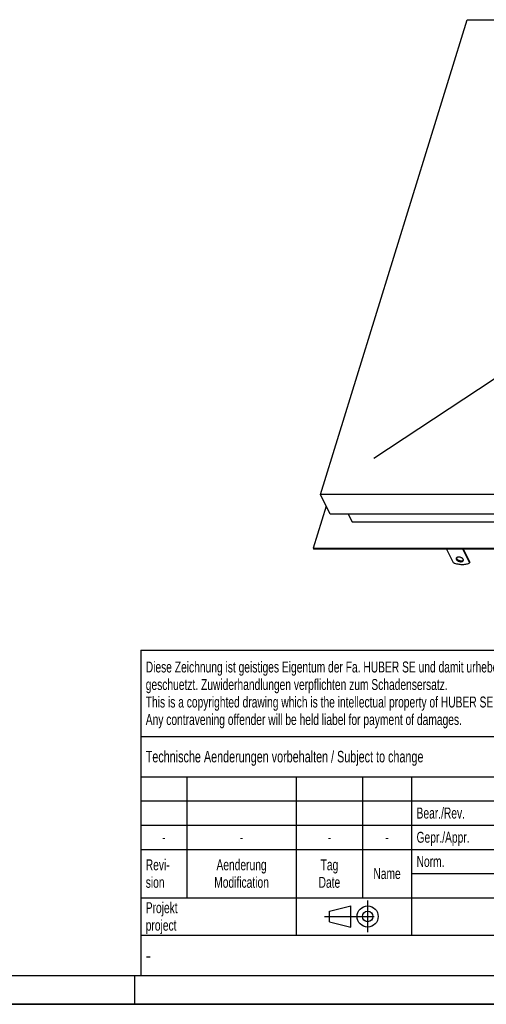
# Model space of a CAD drawing. Header units: millimetres. Extents: x 0 to 4200, y 0 to 2970.
# Tile 4 of 17: x 2100 to 2910, y 0 to 1709. Entities that reach past the tile are written whole.
import ezdxf

# ---------------------------------------------------------------- set-up
doc = ezdxf.new("R2010")
doc.units = ezdxf.units.MM
doc.header["$LTSCALE"] = 231
doc.linetypes.add('CENTER', pattern=[0.6, 0.375, -0.075, 0.075, -0.075])
doc.layers.get('0').update_dxf_attribs({"linetype": 'CONTINUOUS'})
doc.layers.add('007_CURVES', color=7, linetype='CONTINUOUS')
doc.styles.get("Standard").update_dxf_attribs({"font": 'txt', "width": 0.7})
doc.styles.add('TEXTSTYLE_4', font='txt', dxfattribs={"width": 0.8})
doc.styles.add('TEXTSTYLE_5', font='txt')

# ---------------------------------------------------------------- blocks, each defined once
blk = doc.blocks.new('PROJEKTIONSMETHODE_1_BL3', base_point=(2680, 152.5))
at = {"color": 2, "linetype": 'CENTER'}
for p, q in [((2703.8, 180), (2703.8, 125)), ((2628.7, 152.5), (2731.3, 152.5))]:
    blk.add_line(p, q, dxfattribs=at)
at = {"color": 2, "linetype": 'Continuous'}
for p, q in [((2637.8, 161.7), (2674.5, 170.8)), ((2637.8, 143.3), (2637.8, 161.7)), ((2674.5, 134.2), (2674.5, 170.8)), ((2637.8, 143.3), (2674.5, 134.2))]:
    blk.add_line(p, q, dxfattribs=at)
for radius in [18.3, 9.17]:
    blk.add_circle((2703.8, 152.5), radius, dxfattribs=at)
blk = doc.blocks.new('*T15')
at = {"color": 3, "linetype": 'Continuous'}
for p, q in [((0, 0), (1840, 0)), ((0, 0), (0, -565)), ((1200, 0), (1200, -220)), ((1840, 0), (1840, -565)), ((0, -150), (1200, -150)), ((900, -150), (900, -565)), ((0, -220), (1840, -220)), ((80, -220), (80, -430)), ((270, -220), (270, -495)), ((385, -220), (385, -430)), ((470, -220), (470, -495)), ((627, -220), (627, -430)), ((784, -220), (784, -430)), ((0, -262), (900, -262)), ((900, -290), (1840, -290)), ((0, -304), (900, -304)), ((0, -346), (900, -346)), ((900, -360), (1840, -360)), ((470, -388), (900, -388)), ((0, -430), (1840, -430)), ((1200, -430), (1200, -565)), ((1710, -430), (1710, -565)), ((0, -495), (1840, -495)), ((0, -565), (1840, -565))]:
    blk.add_line(p, q, dxfattribs=at)
at = {"color": 2, "linetype": 'Continuous', "line_spacing_factor": 0.96}
for s, insert, char_height, width, attachment_point in [('Diese Zeichnung ist geistiges Eigentum der Fa. HUBER SE und damit urheberrechtlich \\Pgeschuetzt. Zuwiderhandlungen verpflichten zum Schadensersatz.\\PThis is a copyrighted drawing which is the intellectual property of HUBER SE.\\PAny contravening offender will be held liabel for payment of damages.', (8.75, -19.9), 19, 2214.8571, 1), ('Technische Aenderungen vorbehalten / Subject to change', (8.75, -175), 20, 1524.7619, 1), ('ISO 2768-mK', (1050, -175.5), 19, 332.9524, 2), ('Datum/Date', (635.75, -231.5), 19, 292.2381, 1), ('Name', (842, -231.5), 19, 126.6667, 2), ('Schachtabdeckung', (1370, -240), 30, 680, 2), ('Bear./Rev.', (478.75, -273.5), 19, 272.3333, 1), ('19.12.2024', (705.5, -273.5), 19, 273.2381, 2), ('wep', (842, -273.5), 19, 99.5238, 2), ('manhole cover', (1370, -310), 30, 564.2857, 2), ('Gepr./Appr.', (478.75, -315.5), 19, 299.4762, 1), ('||', (842, -315.5), 19, 50.6667, 2), ('-', (40, -315.5), 19, 34.381, 2), ('-', (175, -315.5), 19, 34.381, 2), ('-', (327.5, -315.5), 19, 34.381, 2), ('-', (427.5, -315.5), 19, 34.381, 2), ('Norm. ', (478.75, -357.5), 19, 175.5238, 1), ('Revi-\\Psion', (8.75, -363.3), 19, 138.4286, 1), ('Aenderung\\PModification', (175, -363.3), 19, 303.0952, 2), ('Tag\\PDate', (327.5, -363.3), 19, 117.619, 2), ('Name', (427.5, -378.5), 19, 126.6667, 2), ('SD1.1 ID 1000x1000 DL', (1370, -380), 30, 937.1429, 2), ('Projekt\\Pproject', (8.75, -437.8), 19, 183.6667, 1), ('Massstab\\Pscale', (908.75, -437.8), 19, 224.381, 1), ('Nummer\\Pnumber', (1208.75, -437.8), 19, 186.381, 1), ('Blatt\\Psheet', (1775, -437.8), 19, 137.5238, 2), ('Simple Model', (685, -453), 19, 328.4286, 2), ('1:10', (908.75, -520.5), 19, 94.0952, 1), ('1/1', (1775, -520.5), 19, 79.619, 2)]:
    blk.add_mtext(s, dxfattribs=dict(at, insert=insert, char_height=char_height, width=width, attachment_point=attachment_point))
for s, insert, char_height, width, attachment_point, style in [('52335843', (1701.25, -510), 40, 593.3333, 3, 'TEXTSTYLE_5'), ('-', (8.75, -517.5), 25, 18.3333, 1, 'TEXTSTYLE_4')]:
    blk.add_mtext(s, dxfattribs=dict(at, insert=insert, char_height=char_height, width=width, attachment_point=attachment_point, style=style))

msp = doc.modelspace()

# ---------------------------------------------------------------- linework, layer by layer
at = {"color": 7, "linetype": 'Continuous'}
for p, q in [((2621.769, 885.28), (2876.423, 1709.34)), ((2876.423, 1709.34), (3845.379, 1709.34)), ((2638.546, 851.092), (2621.769, 885.28)), ((3590.725, 885.28), (2621.769, 885.28)), ((2631.837, 864.763), (2609.328, 791.923)), ((3607.502, 851.092), (2638.546, 851.092)), ((2670.049, 851.092), (2676.789, 837.356)), ((2676.789, 837.356), (3601.535, 837.356)), ((2609.328, 791.923), (2609.938, 790.679)), ((2609.328, 791.923), (3640.916, 791.923)), ((2609.938, 790.679), (3641.526, 790.679)), ((2852.965, 766.194), (2840.949, 790.679)), ((2868.581, 790.679), (2880.597, 766.194)), ((2869.834, 790.679), (2881.081, 767.761)), ((2880.597, 766.194), (2881.081, 767.761)), ((0, 0), (4200, 0))]:
    msp.add_line(p, q, dxfattribs=at)
at = {"color": 5, "linetype": 'Continuous'}
msp.add_line((50, 50), (4150, 50), dxfattribs=at)
at = {"color": 3, "linetype": 'Continuous'}
for p, q in [((2300, 0), (2300, 50)), ((4200, 0), (0, 0))]:
    msp.add_line(p, q, dxfattribs=at)
at = {"color": 7, "linetype": 'Continuous'}
for points, knots in [([(2857.52, 774.329), (2857.428, 774.032), (2857.378, 773.355), (2857.591, 772.72), (2857.743, 772.41)], [0, 0, 0, 0, 0.47400952, 1, 1, 1, 1]), ([(2869.717, 772.41), (2869.478, 772.898), (2868.733, 773.848), (2867.218, 774.983), (2865.352, 775.86), (2863.323, 776.387), (2861.335, 776.513), (2859.806, 776.261), (2858.802, 775.824), (2858.21, 775.413), (2857.767, 774.915), (2857.581, 774.526), (2857.52, 774.329)], [0, 0, 0, 0, 0.11375652, 0.247137, 0.39334099, 0.54228098, 0.6832493, 0.80741795, 0.8618928, 0.91136606, 0.95682071, 1, 1, 1, 1]), ([(2857.743, 772.41), (2857.983, 771.922), (2858.727, 770.972), (2860.243, 769.837), (2862.108, 768.96), (2864.138, 768.433), (2866.125, 768.307), (2867.654, 768.559), (2868.659, 768.996), (2869.25, 769.407), (2869.693, 769.906), (2869.88, 770.294), (2869.94, 770.491)], [0, 0, 0, 0, 0.11375652, 0.247137, 0.39334099, 0.54228098, 0.6832493, 0.80741795, 0.8618928, 0.91136606, 0.95682071, 1, 1, 1, 1]), ([(2857.915, 775.064), (2857.922, 774.975), (2857.971, 774.599), (2858.1, 774.236), (2858.227, 773.977)], [0, 0, 0, 0, 0.23750333, 1, 1, 1, 1]), ([(2858.227, 773.977), (2858.445, 773.533), (2859.102, 772.663), (2860.44, 771.594), (2862.1, 770.729), (2863.938, 770.143), (2865.811, 769.888), (2867.922, 769.993), (2869.46, 770.61), (2870.03, 771.321)], [0, 0, 0, 0, 0.11026862, 0.23842653, 0.37938303, 0.52520808, 0.66703776, 0.7967695, 1, 1, 1, 1]), ([(2869.94, 770.491), (2870.032, 770.788), (2870.082, 771.465), (2869.869, 772.1), (2869.717, 772.41)], [0, 0, 0, 0, 0.47400952, 1, 1, 1, 1]), ([(2880.597, 766.194), (2878.973, 765.1), (2876.036, 763.946), (2871.825, 763.208), (2866.931, 762.952), (2860.488, 763.668), (2855.439, 765.191), (2852.965, 766.194)], [0, 0, 0, 0, 0.2057688, 0.32325631, 0.4492118, 0.71944931, 1, 1, 1, 1])]:
    msp.add_open_spline(points, degree=3, knots=knots, dxfattribs=at)
at = {"layer": '007_CURVES', "color": 4, "linetype": 'Continuous'}
msp.add_line((2714.819, 947.946), (3119.809, 1216.132), dxfattribs=at)

# ---------------------------------------------------------------- block references
msp.add_blockref('*T15', (2310, 615))
at = {"color": 2, "linetype": 'Continuous'}
msp.add_blockref('PROJEKTIONSMETHODE_1_BL3', (2680, 152.5), dxfattribs=at)

doc.saveas('drawing.dxf')
